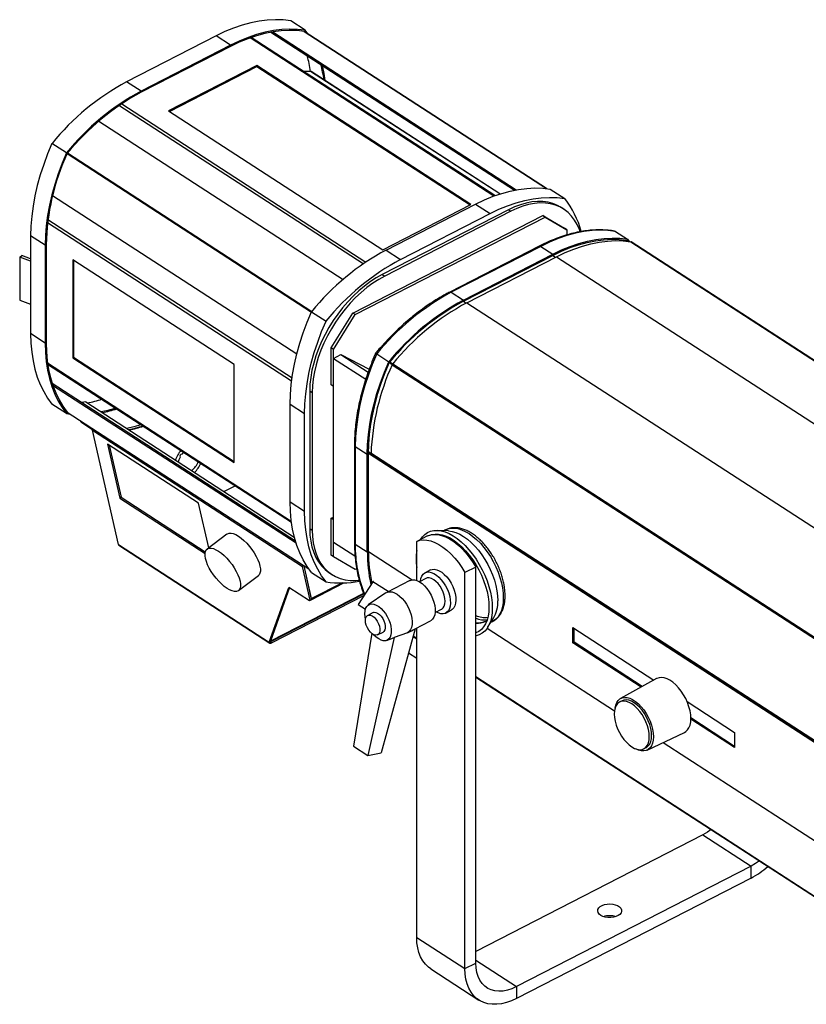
# Model space of a CAD drawing. Header units: millimetres. Extents: x 18 to 1509, y -1007 to 400.
# Tile 2 of 4: x 633 to 1067, y -673 to -130. Entities that reach past the tile are written whole.
import ezdxf

# ---------------------------------------------------------------- set-up
doc = ezdxf.new("R2010")
doc.units = ezdxf.units.MM

msp = doc.modelspace()

# ---------------------------------------------------------------- linework, layer by layer
at = {"color": 7, "linetype": 'Continuous', "lineweight": 25}
for p, q in [((790.54, -136.06), (782.56, -130.88)), ((741.46, -139.11), (692.15, -164.44)), ((749.43, -144.29), (741.46, -139.11)), ((894.48, -227.44), (760.13, -140.26)), ((895.07, -227.22), (760.72, -140.05)), ((771.61, -137.12), (905.81, -224.19)), ((772.62, -136.94), (906.8, -223.99)), ((789.95, -136.73), (923.45, -223.35)), ((923.53, -223.36), (790.04, -136.74)), ((790.2, -136.87), (790.1, -136.76)), ((792.06, -138.06), (790.54, -136.06)), ((749.43, -144.29), (700.12, -169.61)), ((749.43, -144.94), (700.12, -170.26)), ((763.88, -155.56), (715.32, -180.51)), ((715.74, -180.78), (763.88, -156.05)), ((881.87, -232.12), (763.88, -155.56)), ((763.88, -156.05), (763.88, -155.56)), ((763.88, -156.05), (881.45, -232.33)), ((793.51, -158.7), (789.5, -158.72)), ((897.71, -226.31), (793.51, -158.7)), ((897.85, -226.27), (793.88, -158.8)), ((700.12, -169.61), (692.15, -164.44)), ((822.42, -264.88), (687.91, -177.6)), ((689.43, -176.57), (823.93, -263.84)), ((715.32, -180.51), (833.31, -257.06)), ((676.93, -186.09), (811.48, -273.39)), ((677.25, -185.81), (677.12, -186.21)), ((659.02, -203.61), (651.04, -198.43)), ((659.36, -204.07), (793.94, -291.39)), ((659.6, -203.68), (794.19, -291.01)), ((651.43, -227.12), (651.39, -227.16)), ((651.4, -227.1), (785.94, -314.39)), ((925.54, -223.65), (933.52, -228.83)), ((833.31, -257.06), (881.87, -232.12)), ((835.13, -257.21), (884.44, -231.88)), ((884.44, -231.88), (892.41, -237.06)), ((816.79, -291.98), (921.38, -238.25)), ((902.5, -234.98), (833.02, -270.67)), ((903.83, -235.84), (834.35, -271.53)), ((843.1, -262.38), (892.41, -237.06)), ((902.5, -234.98), (903.83, -235.84)), ((922.71, -239.12), (921.38, -238.25)), ((921.38, -238.25), (933.34, -245.18)), ((932.95, -234.65), (931.62, -233.78)), ((783.05, -329.47), (648.57, -242.21)), ((648.81, -240.38), (783.3, -327.64)), ((818.12, -292.84), (922.71, -239.12)), ((922.71, -239.12), (934.67, -246.04)), ((647.23, -254.59), (639.25, -249.42)), ((639.25, -249.42), (639.25, -303.31)), ((934.67, -246.04), (933.34, -245.18)), ((934.67, -246.04), (934.67, -248.9)), ((961.43, -246.94), (968.08, -251.26)), ((647.23, -254.59), (647.23, -308.48)), ((647.83, -254.28), (647.83, -308.18)), ((919.51, -255.04), (870.2, -280.37)), ((967.5, -251.93), (968.24, -252.41)), ((968.32, -252.42), (967.58, -251.94)), ((967.65, -251.95), (967.74, -252.07)), ((968.08, -251.26), (969.07, -252.52)), ((969.9, -252.65), (1257.06, -438.97)), ((1257.24, -439.04), (970.08, -252.72)), ((633.25, -261.12), (634.35, -260.16)), ((639.25, -262.02), (634.35, -260.16)), ((835.13, -257.21), (843.1, -262.38)), ((920.33, -255.17), (871.02, -280.5)), ((877.67, -284.81), (926.98, -259.48)), ((877.67, -285.46), (926.98, -260.14)), ((920.33, -255.17), (926.98, -259.48)), ((926.98, -260.14), (928.52, -261.14)), ((633.25, -261.12), (633.25, -284.8)), ((639.25, -263.4), (633.25, -261.12)), ((751.39, -320.36), (662.45, -262.65)), ((662.45, -262.65), (662.45, -316.57)), ((662.9, -262.94), (662.9, -316.34)), ((879.66, -286.24), (928.97, -260.91)), ((928.97, -260.91), (1216.13, -447.23)), ((833.02, -270.67), (834.35, -271.53)), ((871.02, -280.5), (877.67, -284.81)), ((633.25, -284.8), (639.25, -287.08)), ((877.67, -285.46), (879.22, -286.47)), ((879.66, -286.24), (1166.82, -472.55)), ((794.02, -291.21), (802, -296.38)), ((804.84, -311.18), (816.79, -291.98)), ((806.17, -312.04), (818.12, -292.84)), ((818.12, -292.84), (816.79, -291.98)), ((647.23, -308.48), (639.25, -303.31)), ((806.17, -312.04), (804.84, -311.18)), ((804.84, -331.6), (804.84, -311.18)), ((806.17, -332.46), (806.17, -312.04)), ((829.92, -314.49), (836.56, -318.81)), ((648.57, -319.48), (782.87, -406.62)), ((648.65, -320.05), (782.95, -407.18)), ((662.9, -316.34), (662.45, -316.57)), ((662.45, -316.57), (751.39, -374.27)), ((662.9, -316.34), (751.39, -373.75)), ((806.17, -316.94), (810.17, -314.89)), ((806.17, -316.94), (823.89, -328.44)), ((806.17, -418.19), (806.17, -316.94)), ((810.17, -314.89), (825.18, -324.63)), ((810.17, -314.89), (825.84, -322.81)), ((836.91, -319.27), (838.53, -320.32)), ((837.15, -318.88), (838.8, -319.95)), ((838.74, -320.02), (1125.89, -506.34)), ((751.39, -374.27), (751.39, -320.36)), ((838.45, -320.48), (1125.6, -506.8)), ((651.05, -330.59), (785.15, -417.6)), ((651.4, -331.69), (785.48, -418.68)), ((793.05, -334.88), (794.38, -335.74)), ((793.05, -334.88), (793.05, -410.82)), ((794.38, -335.74), (794.38, -411.68)), ((806.17, -332.46), (804.84, -331.6)), ((669.67, -340.93), (667.48, -341.26)), ((669.67, -340.93), (784.55, -415.47)), ((659.02, -347.35), (651.04, -342.18)), ((659.02, -347.35), (661.03, -347.65)), ((659.36, -346.54), (792.47, -432.9)), ((659.4, -346.59), (792.5, -432.95)), ((659.45, -346.66), (659.6, -346.68)), ((782.23, -342.19), (790.21, -347.36)), ((782.23, -396.08), (782.23, -342.19)), ((790.21, -401.25), (790.21, -347.36)), ((666.88, -351.45), (666.89, -351.99)), ((666.89, -351.99), (667.06, -351.56)), ((666.89, -351.99), (673.56, -356.32)), ((673.94, -356.03), (673.33, -356.49)), ((673.33, -356.49), (789.12, -431.62)), ((687.6, -419.54), (673.33, -356.49)), ((731.83, -396.76), (681.59, -364.16)), ((681.59, -364.16), (688.37, -394.1)), ((682.59, -364.81), (689.1, -393.54)), ((723.52, -368.63), (722.58, -369.79)), ((817.67, -364.78), (817.67, -418.68)), ((818.13, -365.48), (824.77, -369.79)), ((818.13, -365.48), (818.13, -419.37)), ((825.38, -368.25), (826.79, -369.16)), ((825.38, -368.5), (1115.93, -557.03)), ((824.77, -423.68), (824.77, -369.79)), ((825.37, -369.2), (1115.92, -557.72)), ((825.37, -423.37), (825.37, -369.48)), ((1113.95, -555.5), (826.79, -369.19)), ((752.18, -387.22), (745.95, -390.42)), ((689.1, -393.54), (688.37, -394.1)), ((688.37, -394.1), (735.34, -424.57)), ((689.1, -393.54), (735.49, -423.65)), ((782.23, -396.08), (790.21, -401.25)), ((737.4, -421.36), (731.83, -396.76)), ((804.84, -405.08), (806.17, -404.4)), ((806.17, -405.95), (804.84, -405.08)), ((804.84, -425.5), (804.84, -405.08)), ((806.17, -426.36), (806.17, -405.95)), ((793.05, -410.82), (794.38, -411.68)), ((869.53, -412.09), (863.44, -411.76)), ((867.83, -411.48), (866.91, -411.95)), ((867.83, -411.48), (867.96, -411.41)), ((747.43, -413.78), (736.49, -422.05)), ((857.94, -414.76), (851.96, -417.83)), ((851.96, -439.41), (851.96, -417.83)), ((866.01, -414.61), (866.7, -414.39)), ((866.64, -414.82), (866.99, -414.48)), ((687.6, -419.54), (770.82, -473.53)), ((687.86, -419.94), (771.08, -473.94)), ((806.17, -418.19), (817.96, -425.85)), ((818.13, -419.37), (824.77, -423.68)), ((825.37, -423.37), (849.53, -439.05)), ((806.17, -426.36), (804.84, -425.5)), ((818.12, -433.28), (806.17, -426.36)), ((913.93, -425.73), (913.73, -425.83)), ((789.74, -431.16), (789.12, -431.62)), ((793.35, -450.3), (789.12, -431.62)), ((794.08, -449.75), (789.89, -431.26)), ((794.09, -449.35), (790, -431.33)), ((818.89, -432.89), (818.12, -433.28)), ((859.55, -433.59), (856.56, -435.13)), ((884.53, -432.01), (878.55, -435.08)), ((884.53, -650.32), (884.53, -432.01)), ((753.79, -444.94), (764.73, -436.67)), ((794.02, -434.95), (802, -440.12)), ((803.9, -435.17), (805.23, -436.03)), ((848.14, -439.45), (835.44, -445.98)), ((856.98, -438.28), (853.43, -440.11)), ((878.55, -653.39), (878.55, -435.08)), ((770.78, -473.33), (781.55, -443.26)), ((771.51, -472.78), (781.98, -443.54)), ((792.85, -450.59), (781.55, -443.26)), ((793.79, -449.99), (811.76, -440.76)), ((811.04, -440.64), (794.09, -449.35)), ((827.85, -440.06), (819.81, -452.72)), ((836.29, -445.54), (827.85, -440.06)), ((771.59, -472.69), (822.78, -446.39)), ((771.59, -472.69), (780.28, -448.27)), ((822.98, -446.82), (771.84, -473.09)), ((823.06, -447.6), (771.84, -473.9)), ((792.85, -450.59), (793.35, -450.3)), ((793.35, -450.3), (794.08, -449.75)), ((835.03, -446.22), (825.31, -452.9)), ((819.81, -452.72), (823.71, -455.25)), ((862.11, -457.01), (865.66, -455.19)), ((867.98, -457.37), (870.97, -455.83)), ((827.95, -457.13), (824.96, -458.67)), ((890.75, -461.2), (889.99, -461.75)), ((890.98, -465.38), (894.26, -460.25)), ((851.12, -466.03), (832.31, -534.37)), ((851.12, -466.03), (859.56, -461.69)), ((851.96, -636.14), (851.96, -465.59)), ((890.72, -465.77), (960.95, -511.34)), ((892.85, -462.46), (893.77, -461.98)), ((938.04, -473.74), (938.04, -465.33)), ((938.04, -465.33), (982.68, -494.29)), ((938.64, -473.43), (938.64, -465.71)), ((827.17, -468.52), (817.12, -530.79)), ((839.48, -470.75), (825.09, -535.96)), ((830.44, -469.34), (833.43, -467.8)), ((835.33, -472.42), (838.34, -471.33)), ((846.91, -468.19), (839.48, -470.75)), ((849.97, -470.2), (851.96, -471.5)), ((851.96, -471.45), (849.98, -470.16)), ((770.78, -473.33), (771.51, -472.78)), ((770.82, -473.53), (770.78, -473.33)), ((771.55, -472.98), (770.82, -473.53)), ((771.55, -472.98), (771.51, -472.78)), ((771.53, -472.88), (771.84, -473.09)), ((771.56, -472.64), (771.59, -472.69)), ((771.84, -473.9), (771.84, -473.09)), ((938.04, -473.74), (938.64, -473.43)), ((975.69, -498.16), (938.04, -473.74)), ((976.26, -497.84), (938.64, -473.43)), ((847.48, -479.23), (851.96, -482.14)), ((1115.19, -642.24), (884.53, -492.58)), ((884.53, -492.63), (1115.16, -642.27)), ((984.15, -493.48), (964.31, -504.46)), ((965.12, -505.73), (963.85, -506.38)), ((1000.93, -506.13), (1027.11, -523.12)), ((1027.11, -530.83), (1003.02, -515.2)), ((1027.11, -531.53), (1003.02, -515.9)), ((978.93, -532.92), (999.42, -523.19)), ((1027.11, -523.12), (1027.11, -531.53)), ((817.12, -530.79), (825.09, -535.96)), ((977.1, -532.18), (978.37, -531.52)), ((987.75, -528.73), (1115.92, -611.89)), ((825.09, -535.96), (832.31, -534.37)), ((1009.6, -579.67), (884.53, -643.91)), ((1009.6, -579.67), (1036.19, -596.92)), ((1036.19, -596.92), (906.94, -663.31)), ((1036.19, -603.45), (1036.19, -596.92)), ((1036.19, -603.45), (906.94, -669.84)), ((851.96, -636.14), (878.55, -653.39)), ((878.55, -653.39), (884.53, -650.32)), ((884.53, -648.76), (906.94, -663.31)), ((859.67, -653.44), (886.26, -670.69)), ((906.94, -663.31), (906.94, -669.84))]:
    msp.add_line(p, q, dxfattribs=at)
at = {"color": 7, "linetype": 'Continuous', "lineweight": 25, "flags": 128}
for points in [[(782.56, -130.88), (778.4, -130.37), (774.1, -130.22), (769.67, -130.43), (765.14, -130.99), (760.51, -131.92), (755.81, -133.2), (751.06, -134.83), (746.27, -136.8), (741.46, -139.11)], [(790.54, -136.06), (786.38, -135.55), (782.08, -135.39), (777.65, -135.6), (773.12, -136.17), (768.49, -137.1), (763.79, -138.38), (759.03, -140.01), (754.24, -141.98), (749.43, -144.29)], [(790.1, -136.76), (785.99, -136.26), (781.73, -136.12), (777.35, -136.33), (772.86, -136.9), (768.28, -137.82), (763.63, -139.09), (758.93, -140.7), (754.19, -142.66), (749.43, -144.94)], [(801.61, -163.82), (800.99, -159.92), (800, -155.54)], [(651.04, -198.43), (648.62, -204.22), (646.46, -210.03), (644.57, -215.84), (642.96, -221.63), (641.63, -227.37), (640.59, -233.03), (639.85, -238.61), (639.4, -244.08), (639.25, -249.42)], [(659.02, -203.61), (656.6, -209.4), (654.44, -215.21), (652.55, -221.02), (650.93, -226.8), (649.61, -232.54), (648.57, -238.21), (647.83, -243.79), (647.38, -249.26), (647.23, -254.59)], [(884.44, -231.88), (889.25, -229.57), (894.04, -227.6), (898.79, -225.97), (903.49, -224.69), (908.12, -223.77), (912.65, -223.2), (917.08, -222.99), (921.38, -223.14), (925.54, -223.65)], [(892.41, -237.06), (897.22, -234.75), (902.01, -232.78), (906.77, -231.15), (911.47, -229.87), (916.1, -228.94), (920.63, -228.37), (925.06, -228.16), (929.36, -228.32), (933.52, -228.83)], [(931.62, -233.78), (929.57, -232.62), (927.05, -231.58), (924.36, -230.86), (921.52, -230.47), (918.55, -230.41), (915.48, -230.68), (912.31, -231.28), (909.08, -232.2), (905.8, -233.43), (902.5, -234.98)], [(942.04, -247.1), (941.63, -245.92), (940.43, -243.18), (938.98, -240.68), (937.29, -238.45), (935.37, -236.49), (933.23, -234.83), (930.9, -233.48), (928.38, -232.44), (925.69, -231.73), (922.85, -231.34), (919.88, -231.27), (916.81, -231.54), (913.64, -232.14), (910.41, -233.06), (907.13, -234.29), (903.83, -235.84)], [(961.43, -246.94), (957.28, -246.43), (952.98, -246.28), (948.55, -246.49), (944.01, -247.05), (939.39, -247.98), (934.69, -249.26), (929.93, -250.89), (925.14, -252.86), (920.33, -255.17)], [(926.98, -259.48), (931.79, -257.18), (936.58, -255.2), (941.34, -253.57), (946.03, -252.29), (950.66, -251.37), (955.2, -250.8), (959.62, -250.59), (963.92, -250.74), (968.08, -251.26)], [(926.98, -260.14), (931.74, -257.85), (936.48, -255.9), (941.18, -254.29), (945.83, -253.02), (950.41, -252.1), (954.89, -251.53), (959.27, -251.31), (963.53, -251.46), (967.65, -251.95)], [(928.97, -260.91), (933.76, -258.61), (938.53, -256.65), (943.26, -255.02), (947.94, -253.74), (952.54, -252.81), (957.06, -252.24), (961.47, -252.02), (965.75, -252.16), (969.9, -252.65)], [(833.02, -270.67), (829.72, -272.51), (826.44, -274.64), (823.21, -277.04), (820.04, -279.7), (816.96, -282.59), (813.99, -285.7), (811.16, -289.01), (808.47, -292.49), (805.95, -296.11), (803.61, -299.87), (801.48, -303.72), (799.56, -307.64), (797.87, -311.61), (796.41, -315.6), (795.21, -319.58), (794.27, -323.53), (793.59, -327.41), (793.18, -331.2), (793.05, -334.88)], [(834.35, -271.53), (831.05, -273.37), (827.77, -275.5), (824.54, -277.9), (821.37, -280.56), (818.29, -283.45), (815.32, -286.56), (812.49, -289.87), (809.8, -293.35), (807.28, -296.98), (804.94, -300.73), (802.81, -304.58), (800.89, -308.51), (799.19, -312.48), (797.74, -316.47), (796.54, -320.45), (795.6, -324.39), (794.92, -328.27), (794.51, -332.07), (794.38, -335.74)], [(782.23, -342.19), (782.38, -336.85), (782.83, -331.38), (783.57, -325.81), (784.61, -320.14), (785.94, -314.4), (787.55, -308.61), (789.44, -302.8), (791.6, -296.99), (794.02, -291.21)], [(790.21, -347.36), (790.36, -342.03), (790.81, -336.56), (791.55, -330.98), (792.59, -325.31), (793.91, -319.57), (795.53, -313.79), (797.42, -307.98), (799.58, -302.17), (802, -296.38)], [(639.25, -303.31), (639.4, -308.49), (639.85, -313.5), (640.59, -318.31), (641.63, -322.91), (642.96, -327.29), (644.57, -331.42), (646.46, -335.29), (648.62, -338.88), (651.04, -342.18)], [(647.23, -308.48), (647.38, -313.66), (647.83, -318.67), (648.57, -323.49), (649.61, -328.09), (650.93, -332.46), (652.55, -336.59), (654.44, -340.46), (656.6, -344.05), (659.02, -347.35)], [(647.83, -308.18), (647.97, -313.3), (648.42, -318.25), (649.15, -323.02), (650.17, -327.57), (651.48, -331.91), (653.07, -335.99), (654.93, -339.82), (657.06, -343.38), (659.45, -346.66)], [(829.92, -314.49), (827.49, -320.28), (825.33, -326.09), (823.44, -331.9), (821.83, -337.69), (820.51, -343.43), (819.47, -349.09), (818.72, -354.67), (818.28, -360.14), (818.13, -365.48)], [(824.77, -369.79), (824.92, -364.45), (825.37, -358.99), (826.12, -353.41), (827.15, -347.74), (828.48, -342), (830.09, -336.22), (831.98, -330.41), (834.14, -324.6), (836.56, -318.81)], [(825.37, -369.48), (825.52, -364.21), (825.96, -358.8), (826.69, -353.28), (827.72, -347.67), (829.03, -342), (830.61, -336.28), (832.48, -330.53), (834.61, -324.79), (837, -319.06)], [(681.32, -346.25), (685.77, -345.03), (686.71, -344.74)], [(692, -355.42), (696.25, -354.49), (700.08, -353.41)], [(721.57, -371.41), (720.88, -372.95), (720.56, -373.95)], [(794.02, -434.95), (791.6, -431.65), (789.44, -428.06), (787.55, -424.19), (785.94, -420.06), (784.61, -415.69), (783.57, -411.08), (782.83, -406.27), (782.38, -401.26), (782.23, -396.08)], [(802, -440.12), (799.58, -436.82), (797.42, -433.23), (795.53, -429.36), (793.91, -425.24), (792.59, -420.86), (791.55, -416.26), (790.81, -411.44), (790.36, -406.43), (790.21, -401.25)], [(793.05, -410.82), (793.18, -414.36), (793.59, -417.73), (794.27, -420.91), (795.21, -423.89), (796.41, -426.64), (797.87, -429.14), (799.56, -431.37), (801.48, -433.32), (803.61, -434.98), (803.9, -435.17)], [(794.38, -411.68), (794.51, -415.22), (794.92, -418.59), (795.6, -421.78), (796.54, -424.75), (797.74, -427.5), (799.19, -430), (800.89, -432.23), (802.81, -434.18), (804.94, -435.84), (807.28, -437.2), (809.8, -438.23), (812.49, -438.95), (815.32, -439.34), (818.29, -439.4), (820.23, -439.27)], [(854.09, -416.74), (855.1, -415.31), (856.44, -413.97), (857.96, -412.93), (859.64, -412.22), (861.47, -411.83), (863.42, -411.76), (865.48, -412.03), (867.63, -412.63), (869.82, -413.55), (872.05, -414.77), (874.29, -416.3), (876.5, -418.1), (878.68, -420.16), (880.78, -422.46), (882.79, -424.96), (884.69, -427.65), (886.45, -430.49), (888.05, -433.44), (889.48, -436.49), (890.71, -439.58), (891.74, -442.68), (892.56, -445.77), (893.15, -448.8), (893.5, -451.75), (893.62, -454.57)], [(867.96, -411.41), (869.03, -410.97), (870.76, -410.59), (872.61, -410.53), (874.56, -410.81), (876.6, -411.41), (878.68, -412.32), (880.8, -413.55), (882.91, -415.07), (885, -416.86), (887.03, -418.89), (888.98, -421.16), (890.84, -423.62), (892.56, -426.24), (894.14, -429), (895.55, -431.85), (896.77, -434.77), (897.8, -437.7), (898.61, -440.63), (899.19, -443.51), (899.55, -446.3), (899.67, -448.98)], [(869.53, -412.09), (869.58, -412.09), (871.53, -412.36), (873.57, -412.96), (875.65, -413.88), (877.77, -415.11), (879.88, -416.62), (881.96, -418.41), (884, -420.45), (885.95, -422.71), (887.81, -425.17), (889.53, -427.8), (891.11, -430.55), (892.52, -433.41), (893.74, -436.32), (894.77, -439.26), (895.58, -442.19), (896.16, -445.07), (896.52, -447.86), (896.64, -450.53)], [(747.43, -413.78), (747.7, -413.6), (748.6, -413.3), (749.68, -413.28), (750.93, -413.57), (752.3, -414.13), (753.76, -414.98), (755.28, -416.07), (756.82, -417.39), (758.34, -418.9), (759.81, -420.57), (761.19, -422.35), (762.43, -424.21), (763.53, -426.09), (764.44, -427.94), (765.14, -429.73), (765.62, -431.41)], [(851.96, -417.83), (853.71, -417.25), (855.61, -417.02), (857.62, -417.13), (859.73, -417.59), (861.91, -418.4), (864.14, -419.53), (866.38, -420.98), (868.6, -422.73), (870.78, -424.76), (872.89, -427.04), (874.91, -429.54), (876.8, -432.23), (878.55, -435.08)], [(857.94, -414.76), (859.69, -414.18), (861.58, -413.95), (863.6, -414.06), (865.71, -414.52), (867.89, -415.33), (870.11, -416.46), (872.35, -417.91), (874.58, -419.66), (876.76, -421.69), (878.87, -423.97), (880.88, -426.47), (882.78, -429.16), (884.53, -432.01)], [(859.99, -414.12), (860.25, -414.05), (862.08, -413.77), (864.03, -413.82), (866.07, -414.2), (868.18, -414.92), (870.34, -415.95), (872.53, -417.29), (874.7, -418.93), (876.84, -420.83), (878.92, -422.98), (880.92, -425.35), (882.81, -427.92), (884.57, -430.65), (886.18, -433.51), (887.61, -436.46), (888.85, -439.47), (889.89, -442.5), (890.71, -445.51), (891.31, -448.48), (891.66, -451.35), (891.78, -454.11)], [(867.87, -415.32), (868.13, -415.06), (868.25, -414.95)], [(754.68, -439.68), (754.92, -441.21), (754.93, -442.55), (754.69, -443.66), (754.22, -444.53), (753.53, -445.12), (752.62, -445.42), (751.54, -445.44), (750.3, -445.15), (748.92, -444.58), (747.46, -443.74), (745.94, -442.65), (744.4, -441.33), (742.88, -439.82), (741.41, -438.15), (740.04, -436.36), (738.79, -434.51), (737.7, -432.63), (736.79, -430.78), (736.08, -428.99), (735.6, -427.31), (735.36, -425.78), (735.35, -424.44), (735.59, -423.33), (736.06, -422.46), (736.76, -421.87), (737.66, -421.57), (738.74, -421.55), (739.99, -421.84), (741.36, -422.41), (742.82, -423.25), (744.34, -424.34), (745.88, -425.66), (747.4, -427.17), (748.87, -428.84), (750.24, -430.62), (751.49, -432.48), (752.59, -434.36), (753.5, -436.21), (754.2, -438), (754.68, -439.68)], [(765.62, -431.41), (765.87, -432.94), (765.87, -434.28), (765.63, -435.39), (765.16, -436.25), (764.73, -436.67)], [(859.55, -433.59), (860.47, -433.26), (861.68, -433.18), (863, -433.43), (864.39, -434), (865.8, -434.88), (867.19, -436.04), (868.53, -437.45), (869.77, -439.07), (870.89, -440.86), (871.84, -442.75), (872.6, -444.7), (873.15, -446.65), (873.48, -448.55), (873.56, -450.33), (873.41, -451.96), (873.03, -453.37), (872.42, -454.54), (871.6, -455.42), (870.97, -455.83)], [(827.85, -440.06), (828.02, -439.82), (828.14, -439.68)], [(848.14, -439.45), (848.36, -439.35), (849.49, -439.05), (850.75, -439.09), (852.1, -439.46), (853.5, -440.15), (854.9, -441.13), (856.28, -442.39), (857.59, -443.89), (858.79, -445.57), (859.85, -447.4), (860.73, -449.32), (861.42, -451.28), (861.89, -453.22), (862.13, -455.08), (862.13, -456.81), (861.89, -458.36), (861.42, -459.69), (860.73, -460.75), (859.85, -461.53), (859.56, -461.69)], [(854.01, -439.81), (854.01, -439.79), (854.28, -438.27), (854.78, -436.97), (855.49, -435.95), (856.4, -435.21), (857.48, -434.8), (858.7, -434.71), (860.01, -434.96), (861.4, -435.53), (862.81, -436.41), (864.2, -437.57), (865.54, -438.99), (866.78, -440.61), (867.9, -442.39), (868.85, -444.29), (869.61, -446.24), (870.16, -448.19), (870.49, -450.08), (870.57, -451.87), (870.42, -453.49), (870.04, -454.91), (869.43, -456.07), (868.61, -456.95), (867.62, -457.53), (866.46, -457.78), (865.19, -457.7), (863.84, -457.29), (862.69, -456.71)], [(865.66, -455.19), (865.78, -455.12), (866.57, -454.45), (867.15, -453.49), (867.51, -452.27), (867.63, -450.83), (867.51, -449.24), (867.15, -447.55), (866.57, -445.83), (865.78, -444.15), (864.83, -442.56), (863.74, -441.14), (862.55, -439.93), (861.32, -438.98), (860.09, -438.33), (858.9, -438), (857.81, -438.01), (856.98, -438.28)], [(835.03, -446.22), (835.93, -445.77), (837.1, -445.56), (838.38, -445.68), (839.74, -446.12), (841.15, -446.89), (842.55, -447.95), (843.91, -449.27), (845.2, -450.81), (846.36, -452.54), (847.38, -454.39), (848.22, -456.33), (848.85, -458.28), (849.27, -460.2), (849.45, -462.04), (849.39, -463.73), (849.1, -465.23), (848.57, -466.49), (847.84, -467.49), (846.91, -468.19), (846.91, -468.19)], [(899.67, -448.98), (899.55, -451.49), (899.19, -453.83), (898.61, -455.94), (897.8, -457.82), (896.77, -459.43), (895.55, -460.76), (894.14, -461.78), (893.77, -461.98)], [(823.38, -457.72), (823.49, -456.2), (823.84, -454.87), (824.41, -453.79), (825.18, -452.99), (826.13, -452.49), (827.22, -452.31), (828.43, -452.46), (829.71, -452.93), (831.02, -453.71), (832.32, -454.77), (833.56, -456.07), (834.72, -457.59), (835.74, -459.25), (836.6, -461.03), (837.28, -462.85), (837.74, -464.65), (837.97, -466.39), (837.97, -468), (837.74, -469.43), (837.28, -470.64), (836.6, -471.59), (835.74, -472.24), (834.72, -472.58), (833.56, -472.59), (832.32, -472.28), (831.02, -471.65), (829.71, -470.73), (828.43, -469.54), (828.01, -469.09)], [(891.78, -454.11), (891.66, -456.71), (891.31, -459.12), (890.71, -461.31), (889.89, -463.26), (888.85, -464.95), (887.61, -466.34), (886.18, -467.43), (884.57, -468.21), (884.53, -468.22)], [(893.62, -454.57), (893.5, -457.23), (893.15, -459.71), (892.56, -461.98), (891.74, -464.01), (890.71, -465.78), (889.48, -467.27), (888.05, -468.46), (886.45, -469.33), (884.69, -469.89), (884.53, -469.92)], [(823.75, -460.79), (823.49, -459.4), (823.38, -457.72)], [(823.71, -461.41), (823.84, -460.28), (824.2, -459.37), (824.79, -458.76), (825.56, -458.48), (826.47, -458.54), (827.45, -458.95), (828.45, -459.68), (829.4, -460.67), (830.24, -461.88), (830.93, -463.22), (831.41, -464.61), (831.66, -465.96), (831.66, -467.18), (831.41, -468.21), (830.93, -468.98), (830.24, -469.43), (829.4, -469.54), (828.45, -469.3), (827.45, -468.73), (826.47, -467.86), (825.56, -466.75), (824.79, -465.47), (824.2, -464.1), (823.84, -462.71), (823.71, -461.41)], [(827.95, -457.13), (828.55, -456.94), (829.46, -457.01), (830.44, -457.42), (831.44, -458.14), (832.39, -459.14), (833.23, -460.34), (833.91, -461.68), (834.4, -463.07), (834.65, -464.42), (834.65, -465.65), (834.4, -466.68), (833.91, -467.44), (833.43, -467.8)], [(770.82, -473.53), (770.88, -473.69), (770.96, -473.82), (771.06, -473.92), (771.19, -473.99), (771.34, -474.02), (771.5, -474.02), (771.67, -473.98), (771.84, -473.9)], [(771.55, -472.98), (771.57, -473.03), (771.59, -473.06), (771.62, -473.09), (771.66, -473.11), (771.7, -473.12), (771.75, -473.12), (771.79, -473.11), (771.84, -473.09)], [(1003.03, -515.47), (1002.91, -513.41), (1002.55, -511.23), (1001.98, -509), (1001.18, -506.75), (1000.19, -504.53), (999.02, -502.39), (997.71, -500.37), (996.26, -498.53), (994.73, -496.89), (993.14, -495.49), (991.51, -494.37), (989.9, -493.54), (988.33, -493.03), (986.84, -492.84), (985.46, -492.98), (984.21, -493.44), (984.15, -493.48)], [(961.21, -510.01), (961.23, -509.85), (961.59, -508.18), (962.17, -506.74), (962.96, -505.56), (963.95, -504.68), (965.12, -504.11), (966.43, -503.86), (967.86, -503.94), (969.38, -504.35), (970.95, -505.08), (972.54, -506.11), (974.12, -507.42), (975.63, -508.98), (977.07, -510.76), (978.38, -512.71), (979.55, -514.8), (980.54, -516.97), (981.33, -519.17), (981.91, -521.37), (982.27, -523.5), (982.38, -525.53), (982.27, -527.4), (981.91, -529.07), (981.33, -530.51), (980.54, -531.69), (979.55, -532.57), (978.38, -533.14), (977.07, -533.39), (975.63, -533.31), (974.12, -532.9), (972.62, -532.21)], [(980.12, -525.53), (980, -523.6), (979.65, -521.57), (979.07, -519.47), (978.28, -517.38), (977.29, -515.33), (976.14, -513.37), (974.85, -511.57), (973.46, -509.95), (971.99, -508.56), (970.48, -507.44), (968.97, -506.61), (967.5, -506.08), (966.1, -505.89), (964.81, -506.02), (963.66, -506.48), (962.68, -507.26), (961.89, -508.33), (961.31, -509.67), (960.96, -511.25), (960.84, -513.02), (960.96, -514.95), (961.31, -516.99), (961.89, -519.08), (962.68, -521.18), (963.66, -523.23), (964.81, -525.18), (966.1, -526.99), (967.5, -528.61), (968.97, -529.99), (970.48, -531.12), (971.99, -531.95), (973.46, -532.47), (974.85, -532.67), (976.14, -532.53), (977.29, -532.07), (978.28, -531.3), (979.07, -530.22), (979.65, -528.88), (980, -527.31), (980.12, -525.53)], [(981.39, -524.88), (981.27, -522.95), (980.92, -520.91), (980.34, -518.82), (979.55, -516.73), (978.56, -514.68), (977.41, -512.72), (976.12, -510.91), (974.73, -509.3), (973.26, -507.91), (971.75, -506.79), (970.24, -505.95), (968.77, -505.43), (967.37, -505.24), (966.08, -505.37), (965.12, -505.73)], [(999.42, -523.19), (1000.19, -522.73), (1001.18, -521.8), (1001.98, -520.58), (1002.55, -519.09), (1002.91, -517.38), (1003.03, -515.47)], [(978.37, -531.52), (978.56, -531.42), (979.55, -530.64), (980.34, -529.57), (980.92, -528.23), (981.27, -526.65), (981.39, -524.88)], [(1014.21, -576.77), (1012.11, -578.23), (1009.6, -579.67)], [(1040.8, -594.02), (1038.7, -595.48), (1036.19, -596.92)], [(953.34, -624.02), (952.46, -623.29), (951.89, -622.47), (951.67, -621.6), (951.81, -620.72), (952.29, -619.88), (953.09, -619.12), (954.18, -618.5), (955.48, -618.03), (956.94, -617.76), (958.46, -617.68), (959.98, -617.81), (961.4, -618.13), (962.66, -618.64), (963.68, -619.3), (964.4, -620.08), (964.8, -620.93), (964.84, -621.82), (964.53, -622.69), (963.89, -623.49), (962.94, -624.18), (961.73, -624.73), (960.35, -625.1), (958.84, -625.28), (957.31, -625.26), (955.83, -625.03), (954.48, -624.61), (953.34, -624.02)], [(859.67, -653.44), (858.41, -652.51), (856.75, -650.92), (855.31, -649.04), (854.12, -646.9), (853.18, -644.52), (852.51, -641.91), (852.1, -639.11), (851.96, -636.14)], [(906.94, -663.31), (904.43, -664.44), (901.95, -665.25), (899.54, -665.73), (897.22, -665.87), (895.02, -665.68), (892.97, -665.14), (891.09, -664.27), (889.42, -663.08), (887.96, -661.59), (886.75, -659.81), (885.79, -657.77), (885.09, -655.48), (884.67, -652.99), (884.53, -650.32)], [(906.94, -669.84), (904.16, -671.12), (901.4, -672.09), (898.7, -672.73), (896.08, -673.06), (893.56, -673.05), (891.17, -672.71), (888.93, -672.05), (886.87, -671.06), (884.99, -669.77), (883.34, -668.17), (881.9, -666.3), (880.71, -664.15), (879.77, -661.77), (879.1, -659.16), (878.69, -656.36), (878.55, -653.39)]]:
    msp.add_lwpolyline(points, dxfattribs=at)
at = {"color": 7, "linetype": 'Continuous', "lineweight": 25}
for centre, radius, start, end in [((726.68, -168.09), 67.46, 8.0012, 15.4225), ((734.2, -172.91), 67.38, 8.142, 15.4241), ((793.53, -159.36), 0.655, 57.6696, 91.3614), ((756.81, -284.46), 136.33, 118.3128, 140.8767), ((764.78, -289.63), 136.33, 118.3128, 140.8767), ((764.23, -289.28), 135.19, 118.3074, 140.81), ((774.65, -256.97), 126.85, 155.2475, 178.7847), ((893.5, -260.27), 50.89, 15.1704, 38.1569), ((919.81, -255.81), 0.828, 50.7395, 111.1083), ((969.83, -253.11), 0.467, 57.2367, 81.0245), ((899.25, -376.58), 135.51, 118.2435, 140.9461), ((907.23, -381.76), 135.51, 118.2435, 140.9461), ((935.68, -400.52), 136.33, 118.3128, 140.8767), ((870.5, -281.14), 0.828, 50.7361, 111.1443), ((941.79, -404.19), 135.51, 118.2435, 140.9461), ((941.25, -403.84), 134.37, 118.2384, 140.879), ((943.71, -405.5), 135.37, 118.2358, 140.8451), ((840.23, -321.27), 1.95, 140.0414, 156.1583), ((956.94, -374.59), 130.26, 155.4564, 177.6219), ((657.36, -271.23), 71.45, 280.5917, 287.2687), ((664.81, -276.06), 71.45, 280.5917, 287.2687), ((665.9, -277.88), 70.09, 280.5267, 287.3337), ((677.98, -283.74), 74.09, 281.9014, 288.2246), ((678.43, -284.64), 73.38, 281.9086, 288.2895), ((735.57, -379.05), 17.64, 139.9088, 159.7679), ((818.52, -364.72), 0.854, 184.3794, 242.3549), ((722.73, -371.01), 1.23, 97.2434, 198.9569), ((719.69, -368.74), 13.04, 309.627, 336.6357), ((717.26, -367.17), 17.61, 314.2618, 334.1538), ((688.21, -419.43), 0.616, 189.9227, 235.6192), ((818.52, -418.61), 0.854, 184.4252, 242.3505), ((888.5, -420.63), 70.39, 178.9704, 202.1672), ((902.94, -423.9), 77.56, 179.6104, 192.7101), ((882.83, -427.54), 31.23, 171.2415, 188.7585), ((902.74, -424.22), 77.97, 179.6002, 192.9951), ((810.39, -386.77), 54.01, 261.0601, 280.6905), ((879.04, -451.38), 17.62, 329.7894, 2.7579), ((889.35, -448.46), 11.31, 244.7645, 279.3935), ((888.9, -449.74), 11.34, 247.3452, 279.8842), ((885.54, -454.5), 8.51, 263.1767, 301.5197), ((885.75, -453.83), 8.92, 262.1274, 295.9785), ((1015.06, -563.27), 45.4, 297.7318, 311.9703), ((958.27, -634.83), 10.63, 71.3564, 108.6435)]:
    msp.add_arc(centre, radius, start, end, dxfattribs=at)
for centre, major_axis, ratio, start_param, end_param in [((99.83, -837.86), (1042.14, 525.32), 0.007558, 5.507876, 5.513687), ((835.09, -459.97), (-2.67, 11.53), 0.652789, 3.22021, 3.382969)]:
    msp.add_ellipse(centre, major_axis=major_axis, ratio=ratio, start_param=start_param, end_param=end_param, dxfattribs=at)
for points, knots in [([(961.01, -246.78), (960.43, -246.69), (958.62, -246.4), (955.49, -246.13), (951.59, -246.07), (947.59, -246.3), (943.51, -246.81), (939.36, -247.61), (935.15, -248.7), (930.9, -250.06), (926.61, -251.71), (922.81, -253.38), (920.44, -254.57), (919.51, -255.04)], [0, 0, 0, 0, 0.046121, 0.144405, 0.242825, 0.341433, 0.440206, 0.539117, 0.638136, 0.737235, 0.836387, 0.935573, 1, 1, 1, 1]), ([(961.01, -246.79), (961.07, -246.8), (961.22, -246.82), (961.35, -246.9), (961.43, -246.94)], [0, 0, 0, 0, 0.387868, 1, 1, 1, 1]), ([(870.2, -280.37), (869.44, -280.76), (867.25, -281.91), (863.63, -284), (859.36, -286.72), (855.12, -289.69), (850.93, -292.88), (846.81, -296.29), (842.76, -299.91), (838.79, -303.73), (834.93, -307.73), (831.79, -311.21), (829.97, -313.38), (829.36, -314.1)], [0, 0, 0, 0, 0.052616, 0.1523732, 0.252125, 0.3518641, 0.4515877, 0.5512945, 0.6509845, 0.7506585, 0.850318, 0.9499648, 1, 1, 1, 1]), ([(829.35, -314.11), (829.02, -314.86), (827.95, -317.32), (826.27, -321.52), (824.4, -326.69), (822.76, -331.87), (821.34, -337.02), (820.14, -342.15), (819.17, -347.22), (818.43, -352.23), (817.94, -357.16), (817.7, -361.34), (817.68, -363.85), (817.67, -364.78)], [0, 0, 0, 0, 0.0436915, 0.1433127, 0.2429568, 0.3426181, 0.4422986, 0.5420002, 0.6417234, 0.7414685, 0.8412341, 0.9410178, 1, 1, 1, 1]), ([(829.92, -314.49), (829.84, -314.45), (829.69, -314.35), (829.47, -314.2), (829.33, -314.1), (829.37, -314.11), (829.37, -314.12)], [0, 0, 0, 0, 0.215458, 0.431365, 0.863624, 1, 1, 1, 1]), ([(900.67, -447.68), (900.67, -447.23), (900.65, -445.91), (900.44, -443.66), (899.99, -440.94), (899.33, -438.16), (898.46, -435.38), (897.41, -432.62), (896.18, -429.9), (894.78, -427.25), (893.23, -424.71), (891.56, -422.29), (889.76, -420.03), (887.86, -417.95), (885.88, -416.06), (883.83, -414.41), (881.72, -412.99), (879.58, -411.85), (877.43, -410.99), (875.29, -410.45), (873.21, -410.23), (871.21, -410.35), (869.46, -410.73), (868.45, -411.21), (868.01, -411.42)], [0, 0, 0, 0, 0.025195, 0.072636, 0.11994, 0.167104, 0.214143, 0.261087, 0.307972, 0.354837, 0.401719, 0.448649, 0.495669, 0.542819, 0.590143, 0.637674, 0.68543, 0.733378, 0.781358, 0.829022, 0.875913, 0.921601, 0.965927, 1, 1, 1, 1]), ([(817.67, -418.68), (817.68, -419.5), (817.7, -421.89), (817.91, -425.76), (818.4, -430.21), (819.12, -434.5), (820.08, -438.64), (821.29, -442.57), (822.34, -445.48), (823.06, -447), (823.22, -447.34)], [0, 0, 0, 0, 0.07743, 0.224229, 0.371037, 0.517803, 0.664494, 0.811071, 0.957491, 1, 1, 1, 1]), ([(794.09, -449.35), (794.09, -449.48), (794.09, -449.73), (793.99, -449.93), (793.9, -449.93), (793.89, -449.93)], [0, 0, 0, 0, 0.483208, 0.966413, 1, 1, 1, 1]), ([(893.7, -461.98), (894.07, -461.79), (894.98, -461.33), (896.24, -460.28), (897.49, -458.91), (898.55, -457.28), (899.41, -455.44), (900.06, -453.38), (900.49, -451.12), (900.66, -449.19), (900.67, -448.01), (900.67, -447.68)], [0, 0, 0, 0, 0.080059, 0.198047, 0.316512, 0.437048, 0.560657, 0.687516, 0.817013, 0.948126, 1, 1, 1, 1])]:
    msp.add_open_spline(points, degree=3, knots=knots, dxfattribs=at)

doc.saveas('drawing.dxf')
